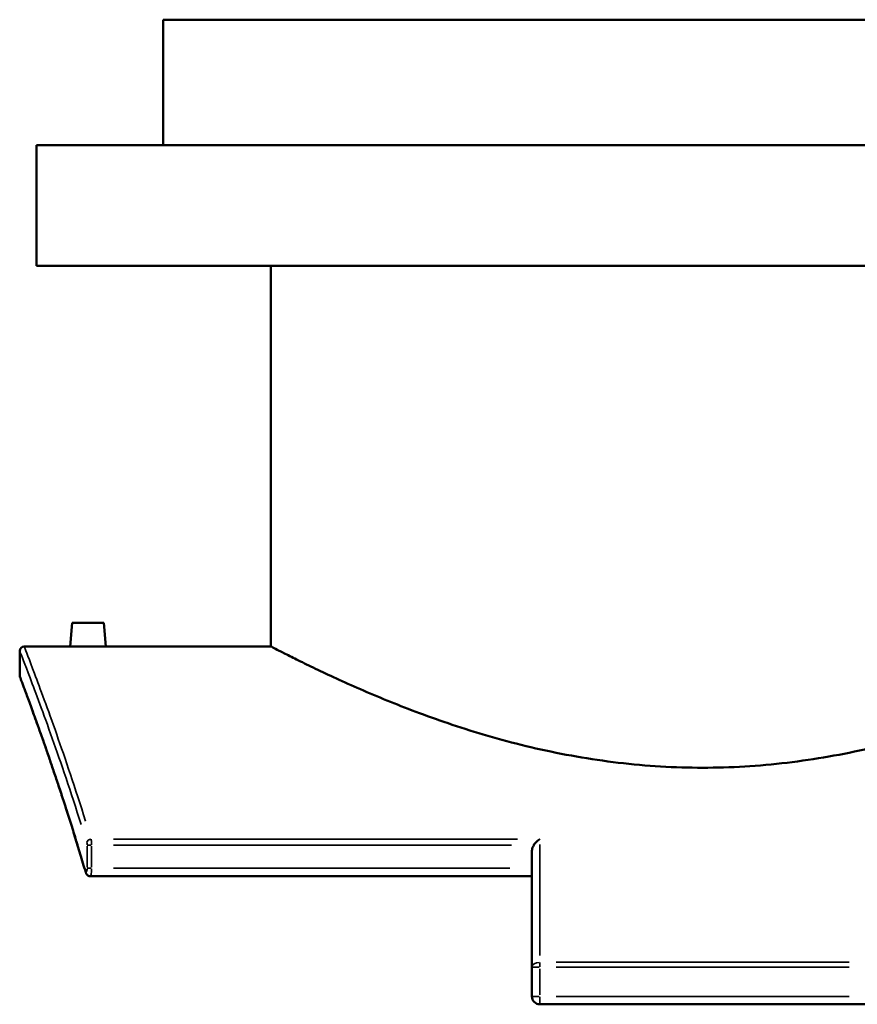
# Model space of a CAD drawing. Header units: millimetres. Extents: x -456 to 1880, y -1245 to 1617.
# Tile 5 of 12: x -456 to -82, y 182 to 622. Entities that reach past the tile are written whole.
import ezdxf

# ---------------------------------------------------------------- set-up
doc = ezdxf.new("R2010")
doc.units = ezdxf.units.MM
doc.layers.add('Visible (ANSI)', color=7, linetype='Continuous', lineweight=50)
doc.layers.add('Visible Narrow (ANSI)', color=7, linetype='Continuous', lineweight=35)

msp = doc.modelspace()

# ---------------------------------------------------------------- linework, layer by layer
at = {"layer": 'Visible (ANSI)'}
for p, q in [((90.336, 621.939), (-391.664, 621.939)), ((-391.664, 565.939), (-391.664, 621.939)), ((146.836, 565.939), (-448.164, 565.939)), ((-448.164, 511.939), (-448.164, 565.939)), ((146.836, 511.939), (-448.164, 511.939)), ((-343.464, 341.939), (-343.464, 511.939)), ((-432.164, 352.539), (-433.091, 341.939)), ((-432.164, 352.539), (-418.164, 352.539)), ((-418.164, 352.539), (-417.237, 341.939)), ((-455.664, 339.939), (-455.664, 328.939)), ((-433.091, 341.939), (-453.664, 341.939)), ((-343.464, 341.939), (-417.237, 341.939)), ((-226.914, 198.589), (-226.914, 250.153)), ((-226.914, 239.233), (-424.015, 239.233)), ((-226.914, 198.589), (-226.914, 185.581)), ((-77.964, 182.031), (-223.364, 182.031))]:
    msp.add_line(p, q, dxfattribs=at)
for centre, radius, start, end in [((-453.664, 339.939), 2, 90, 180), ((-453.664, 328.939), 2, 180, 200.68051), ((-223.364, 185.581), 3.55, 180, 270)]:
    msp.add_arc(centre, radius, start, end, dxfattribs=at)
for points, knots in [([(-425.164, 341.853), (-426.16, 341.853), (-427.222, 341.858), (-429.176, 341.874), (-430.067, 341.885), (-431.475, 341.907), (-432.084, 341.918), (-432.893, 341.934), (-433.091, 341.939), (-433.091, 341.939)], [0, 0, 0, 0, 0.2987959, 0.2987959, 0.5975917, 0.5975917, 0.8963237, 0.8963237, 1.1950556, 1.1950556, 1.1950556, 1.1950556]), ([(-417.237, 341.939), (-417.237, 341.939), (-417.435, 341.934), (-418.243, 341.918), (-418.853, 341.907), (-420.26, 341.885), (-421.151, 341.874), (-423.105, 341.858), (-424.168, 341.853), (-425.164, 341.853)], [3.5851669, 3.5851669, 3.5851669, 3.5851669, 3.8838254, 3.8838254, 4.182484, 4.182484, 4.4813533, 4.4813533, 4.7802225, 4.7802225, 4.7802225, 4.7802225]), ([(-343.464, 341.939), (-343.464, 341.939), (-343.166, 341.783), (-341.937, 341.145), (-341.007, 340.663), (-338.508, 339.379), (-336.939, 338.577), (-333.18, 336.682), (-330.99, 335.588), (-323.552, 331.938), (-317.417, 329.003), (-303.345, 322.652), (-295.407, 319.241), (-278.553, 312.561), (-269.021, 309.043), (-248.214, 302.313), (-236.94, 299.107), (-219.203, 295.037), (-213.149, 293.802), (-200.854, 291.642), (-194.614, 290.719), (-182.057, 289.231), (-175.739, 288.668), (-163.142, 287.92), (-156.863, 287.736), (-144.465, 287.736), (-138.186, 287.92), (-125.589, 288.668), (-119.271, 289.231), (-106.714, 290.719), (-100.474, 291.642), (-88.179, 293.802), (-82.125, 295.037), (-64.388, 299.107), (-53.114, 302.313), (-32.307, 309.043), (-22.775, 312.561), (-5.921, 319.241), (2.017, 322.652), (16.089, 329.003), (22.224, 331.938), (29.662, 335.588), (31.852, 336.682), (35.611, 338.577), (37.18, 339.379), (39.679, 340.663), (40.609, 341.145), (41.838, 341.783), (42.136, 341.939), (42.136, 341.939)], [29.7040329, 29.7040329, 29.7040329, 29.7040329, 31.55747, 31.55747, 33.410907, 33.410907, 35.2643441, 35.2643441, 37.1177812, 37.1177812, 40.8246553, 40.8246553, 44.5315295, 44.5315295, 48.2506635, 48.2506635, 51.9697976, 51.9697976, 53.8293646, 53.8293646, 55.6889317, 55.6889317, 57.5484987, 57.5484987, 59.4080658, 59.4080658, 61.2676328, 61.2676328, 63.1271998, 63.1271998, 64.9867669, 64.9867669, 66.8463339, 66.8463339, 70.565468, 70.565468, 74.284602, 74.284602, 77.9914762, 77.9914762, 81.6983503, 81.6983503, 83.5517874, 83.5517874, 85.4052245, 85.4052245, 87.2586616, 87.2586616, 89.1120986, 89.1120986, 89.1120986, 89.1120986]), ([(-426.194, 241.047), (-427.004, 243.801), (-427.809, 246.498), (-429.406, 251.78), (-430.197, 254.363), (-431.763, 259.414), (-432.537, 261.88), (-434.064, 266.693), (-434.817, 269.04), (-436.298, 273.609), (-437.026, 275.833), (-438.453, 280.153), (-439.153, 282.25), (-440.521, 286.315), (-441.189, 288.283), (-442.491, 292.086), (-443.124, 293.922), (-444.352, 297.458), (-444.947, 299.159), (-446.097, 302.423), (-446.651, 303.986), (-447.716, 306.972), (-448.226, 308.395), (-449.201, 311.098), (-449.665, 312.378), (-450.544, 314.794), (-450.96, 315.929), (-451.74, 318.053), (-452.104, 319.042), (-452.78, 320.87), (-453.092, 321.71), (-453.661, 323.239), (-453.919, 323.928), (-454.378, 325.155), (-454.579, 325.693), (-455.012, 326.846), (-455.208, 327.365), (-455.47, 328.059), (-455.535, 328.232), (-455.535, 328.232)], [0, 0, 0, 0, 1.2860187, 1.2860187, 2.5720375, 2.5720375, 3.8580562, 3.8580562, 5.1440749, 5.1440749, 6.4300937, 6.4300937, 7.7161124, 7.7161124, 9.0021311, 9.0021311, 10.2881498, 10.2881498, 11.5741686, 11.5741686, 12.8601873, 12.8601873, 14.146206, 14.146206, 15.4322248, 15.4322248, 16.7182435, 16.7182435, 18.0042622, 18.0042622, 19.290281, 19.290281, 20.5762997, 20.5762997, 21.8623184, 21.8623184, 23.7913465, 23.7913465, 25.7203746, 25.7203746, 25.7203746, 25.7203746]), ([(-226.08, 253.157), (-225.766, 253.647), (-225.396, 254.104), (-224.491, 255.053), (-223.928, 255.517), (-223.37, 255.878), (-223.367, 255.88), (-223.364, 255.882)], [0, 0, 0, 0, 0.17433574, 0.17433574, 0.40872341, 0.40872341, 0.40990771, 0.40990771, 0.40990771, 0.40990771]), ([(-226.08, 253.157), (-226.132, 253.076), (-226.182, 252.992), (-226.375, 252.646), (-226.495, 252.372), (-226.69, 251.818), (-226.777, 251.486), (-226.889, 250.81), (-226.914, 250.467), (-226.914, 250.153)], [-2.13380752, -2.13380752, -2.13380752, -2.13380752, -2.10694474, -2.10694474, -2.02502277, -2.02502277, -1.93098594, -1.93098594, -1.83694912, -1.83694912, -1.83694912, -1.83694912]), ([(-424.015, 239.233), (-424.243, 239.233), (-424.47, 239.272), (-424.887, 239.408), (-425.072, 239.508), (-425.411, 239.742), (-425.547, 239.879), (-425.782, 240.154), (-425.867, 240.29), (-426.003, 240.537), (-426.053, 240.649), (-426.134, 240.857), (-426.166, 240.953), (-426.194, 241.047)], [0.24744144, 0.24744144, 0.24744144, 0.24744144, 0.26080674, 0.26080674, 0.27543671, 0.27543671, 0.29417505, 0.29417505, 0.31693076, 0.31693076, 0.33968646, 0.33968646, 0.36121996, 0.36121996, 0.36121996, 0.36121996]), ([(-424.504, 239.291), (-424.441, 239.275), (-424.376, 239.263), (-424.213, 239.24), (-424.114, 239.233), (-424.015, 239.233)], [0.1039753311, 0.1039753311, 0.1039753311, 0.1039753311, 0.1079938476, 0.1079938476, 0.1137772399, 0.1137772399, 0.1137772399, 0.1137772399])]:
    msp.add_open_spline(points, degree=3, knots=knots, dxfattribs=at)
at = {"layer": 'Visible Narrow (ANSI)'}
for p, q in [((-233.384, 255.882), (-413.74, 255.882)), ((-425.553, 252.639), (-425.553, 243.301)), ((-425.516, 253.157), (-423.748, 253.157)), ((-423.616, 243.301), (-423.616, 252.639)), ((-413.739, 253.157), (-235.957, 253.157)), ((-223.364, 253.4), (-223.364, 203.795)), ((-423.748, 242.783), (-425.516, 242.783)), ((-236.749, 242.783), (-413.781, 242.783)), ((-223.643, 198.589), (-226.903, 198.589)), ((-223.364, 200.69), (-223.364, 198.707)), ((-85.234, 200.785), (-216.094, 200.785)), ((-216.094, 198.589), (-85.234, 198.589)), ((-223.364, 186.231), (-223.364, 197.938)), ((-226.903, 185.581), (-223.643, 185.581)), ((-223.364, 185.302), (-223.364, 182.041)), ((-85.234, 185.581), (-216.094, 185.581))]:
    msp.add_line(p, q, dxfattribs=at)
for centre, major_axis, ratio, start_param, end_param in [((-423.76, 254.347), (-1.911, -0.589), 0.752842, 4.554791, 5.8239282), ((-424.275, 241.612), (-1.919, -0.565), 0.7417221, 5.9243574, 6.2642996), ((-223.364, 198.589), (-3.55, 0), 0.6185029, 4.7909288, 6.2046455)]:
    msp.add_ellipse(centre, major_axis=major_axis, ratio=ratio, start_param=start_param, end_param=end_param, dxfattribs=at)
for points, knots in [([(-455.575, 339.712), (-455.547, 339.64), (-455.513, 339.55), (-454.962, 338.135), (-453.433, 334.228), (-448.545, 321.329), (-445.15, 312.237), (-437.275, 289.986), (-432.86, 277.057), (-428.186, 262.304)], [27.1224586, 27.1224586, 27.1224586, 27.1224586, 27.740655, 27.740655, 35.3060035, 35.3060035, 43.0309202, 43.0309202, 50.3703079, 50.3703079, 50.3703079, 50.3703079]), ([(-426.244, 263.882), (-430.908, 278.716), (-435.314, 291.715), (-443.172, 314.087), (-446.56, 323.228), (-451.438, 336.197), (-452.963, 340.126), (-453.513, 341.548), (-453.548, 341.638), (-453.576, 341.71)], [-50.3703079, -50.3703079, -50.3703079, -50.3703079, -43.0309202, -43.0309202, -35.3060035, -35.3060035, -27.740655, -27.740655, -27.1224586, -27.1224586, -27.1224586, -27.1224586]), ([(-428.636, 249.718), (-431.558, 259.362), (-434.388, 268.247), (-440.411, 286.558), (-443.491, 295.462), (-449.636, 312.81), (-452.327, 320.045), (-454.818, 326.704), (-455.37, 328.168), (-455.574, 328.704)], [1.2860187, 1.2860187, 1.2860187, 1.2860187, 5.9747193, 5.9747193, 11.9494385, 11.9494385, 19.9698353, 19.9698353, 24.4343559, 24.4343559, 24.4343559, 24.4343559]), ([(-423.617, 253.314), (-423.619, 253.692), (-423.627, 254.068), (-423.657, 254.771), (-423.679, 255.098), (-423.718, 255.528), (-423.732, 255.66), (-423.747, 255.781)], [-0.12974189, -0.12974189, -0.12974189, -0.12974189, -0.08012285, -0.08012285, -0.03081648, -0.03081648, -0.00682852, -0.00682852, -0.00682852, -0.00682852]), ([(-425.683, 254.303), (-425.668, 254.25), (-425.654, 254.193), (-425.615, 254.005), (-425.594, 253.862), (-425.564, 253.555), (-425.555, 253.391), (-425.553, 253.226)], [0.00682852, 0.00682852, 0.00682852, 0.00682852, 0.03081648, 0.03081648, 0.08012285, 0.08012285, 0.12974189, 0.12974189, 0.12974189, 0.12974189]), ([(-425.555, 242.603), (-425.557, 242.566), (-425.558, 242.529), (-425.567, 242.339), (-425.581, 242.191), (-425.624, 241.876), (-425.658, 241.718), (-425.749, 241.426), (-425.81, 241.312), (-425.953, 241.202), (-426.036, 241.235), (-426.133, 241.398), (-426.156, 241.446), (-426.177, 241.504)], [0.018061, 0.018061, 0.018061, 0.018061, 0.02926004, 0.02926004, 0.0760761, 0.0760761, 0.13693698, 0.13693698, 0.21605612, 0.21605612, 0.31203642, 0.31203642, 0.34315896, 0.34315896, 0.34315896, 0.34315896]), ([(-423.984, 239.244), (-423.969, 239.254), (-423.953, 239.273), (-423.873, 239.415), (-423.812, 239.674), (-423.721, 240.345), (-423.688, 240.706), (-423.644, 241.426), (-423.631, 241.766), (-423.621, 242.243), (-423.619, 242.371), (-423.617, 242.5)], [-0.23506937, -0.23506937, -0.23506937, -0.23506937, -0.21605612, -0.21605612, -0.13693698, -0.13693698, -0.0760761, -0.0760761, -0.02926004, -0.02926004, -0.01237207, -0.01237207, -0.01237207, -0.01237207])]:
    msp.add_open_spline(points, degree=3, knots=knots, dxfattribs=at)

doc.saveas('drawing.dxf')
